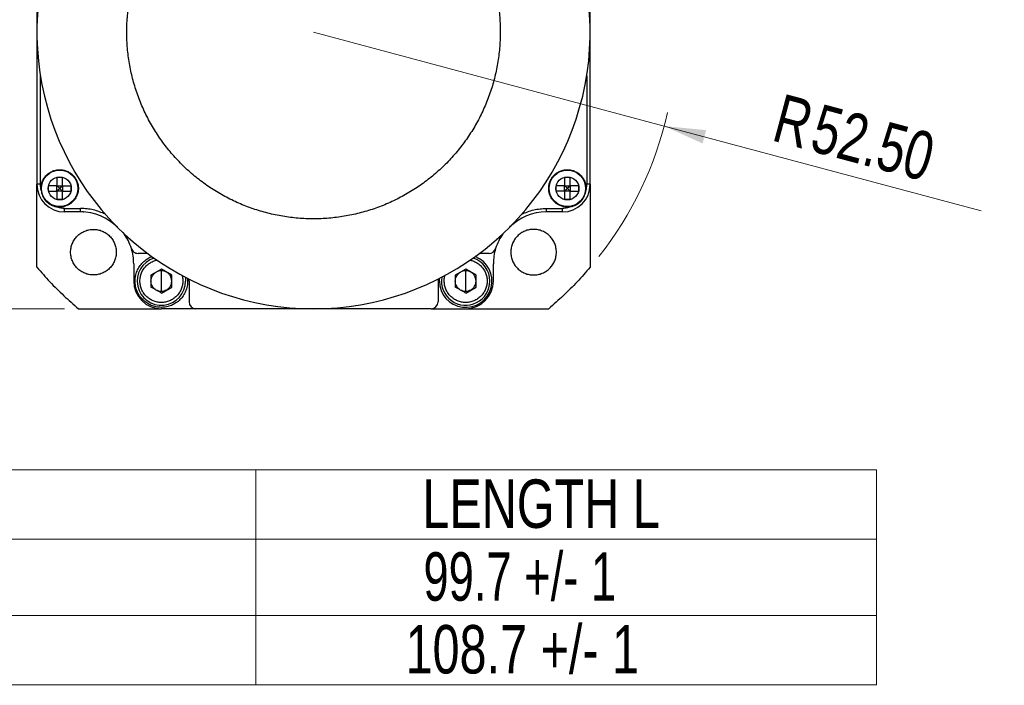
# Model space of a CAD drawing. Header units: millimetres. Extents: x 11 to 421, y 5 to 275.
# Tile 9 of 17: x 64 to 135, y 98 to 146. Entities that reach past the tile are written whole.
import ezdxf

# ---------------------------------------------------------------- set-up
doc = ezdxf.new("R2010")
doc.units = ezdxf.units.MM
doc.styles.add('SLDTEXTSTYLE0', font='TXT', dxfattribs={"width": 0.75})
doc.styles.add('SLDTEXTSTYLE4', font='TXT', dxfattribs={"width": 0.7})
doc.dimstyles.new('SLDDIMSTYLE4', dxfattribs={"dimtxt": 2.38125, "dimasz": 3, "dimexe": 0, "dimexo": 0.0625, "dimgap": 0.595313, "dimtad": 0, "dimlfac": 2, "dimrnd": 1e-09, "dimzin": 12, "dimdsep": 46, "dimtxsty": 'SLDTEXTSTYLE0', "dimsah": 1, "dimcen": 0.09, "dimadec": 0, "dimazin": 0, "dimtfac": 1, "dimtofl": 0, "dimtmove": 0, "dimatfit": 3, "dimfxl": 1, "dimtolj": 1, "dimtzin": 12, "dimarcsym": 0})
doc.dimstyles.new('SLDDIMSTYLE6', dxfattribs={"dimtxt": 3.5, "dimasz": 3, "dimexe": 0, "dimexo": 0.0625, "dimgap": 0.875, "dimtad": 2, "dimlfac": 2, "dimrnd": 1e-09, "dimzin": 4, "dimdsep": 46, "dimtxsty": 'SLDTEXTSTYLE0', "dimsah": 1, "dimcen": 0.09, "dimadec": 0, "dimazin": 0, "dimtfac": 1, "dimtofl": 0, "dimtmove": 0, "dimatfit": 3, "dimfxl": 1, "dimtolj": 1, "dimtzin": 12, "dimarcsym": 0})

# ---------------------------------------------------------------- blocks, each defined once
blk = doc.blocks.new('SW_TABLEANNOTATION_0')
at = {"color": 0, "linetype": 'Continuous', "lineweight": 0}
for p, q in [((90.359, 0), (0, 0)), ((45.479, 0), (45.479, -15.526)), ((90.359, -15.526), (90.359, 0)), ((0, -5), (90.359, -5)), ((0, -10.526), (90.359, -10.526)), ((0, -15.526), (90.359, -15.526))]:
    blk.add_line(p, q, dxfattribs=at)
at = {"color": 0, "linetype": 'Continuous', "lineweight": 0, "char_height": 3.5, "attachment_point": 1}
for s, insert, style in [('MODEL', (14.505, -0.686), 'SLDTEXTSTYLE0'), ('LENGTH L', (57.519, -0.686), 'SLDTEXTSTYLE0'), ('99.7 +/- 1', (57.597, -5.949), 'SLDTEXTSTYLE4'), ('TS4613', (15.412, -5.949), 'SLDTEXTSTYLE0'), ('TS4614', (15.412, -11.212), 'SLDTEXTSTYLE0'), ('108.7 +/- 1', (56.304, -11.212), 'SLDTEXTSTYLE0')]:
    blk.add_mtext(s, dxfattribs=dict(at, insert=insert, style=style))
blk = doc.blocks.new('*D10')
at = {"color": 7, "linetype": 'Continuous', "lineweight": 0}
for p, q in [((67.283, 164.859), (54.282, 164.859)), ((55.282, 164.859), (55.282, 153.776)), ((55.566, 150.74), (58.782, 150.74)), ((55.566, 150.74), (55.566, 150.258)), ((58.782, 150.74), (58.782, 150.258)), ((55.566, 139.137), (55.566, 139.619)), ((58.782, 139.137), (58.782, 139.619)), ((55.566, 139.137), (58.782, 139.137)), ((55.282, 124.859), (55.282, 136.101)), ((67.283, 124.859), (54.282, 124.859))]:
    blk.add_line(p, q, dxfattribs=at)
for points in [[(55.282, 164.859), (54.782, 161.859), (55.782, 161.859)], [(55.282, 124.859), (55.782, 127.859), (54.782, 127.859)]]:
    blk.add_solid(points, dxfattribs=at)
at = {"color": 7, "linetype": 'Continuous', "lineweight": 0, "char_height": 2.3813, "attachment_point": 1, "rotation": 90, "style": 'SLDTEXTSTYLE0'}
for s, insert in [('3.1496', (55.996, 140.102)), ('80', (52.213, 143.18))]:
    blk.add_mtext(s, dxfattribs=dict(at, insert=insert))
blk = doc.blocks.new('*D13')
at = {"color": 7, "linetype": 'Continuous', "lineweight": 0}
for q in [(85.285, 144.859), (133.555, 131.925)]:
    blk.add_line((110.64, 138.065), q, dxfattribs=at)
blk.add_arc((85.285, 144.859), 26.25, 321.81405, 347.18164, dxfattribs=at)
blk.add_solid([(110.64, 138.065), (113.409, 136.805), (113.668, 137.771)], dxfattribs=at)
at = {"color": 7, "linetype": 'Continuous', "lineweight": 0, "char_height": 3.5, "attachment_point": 1, "rotation": 345, "style": 'SLDTEXTSTYLE0'}
for s, insert in [('R', (119.211, 140.433)), ('52.50', (121.948, 139.699))]:
    blk.add_mtext(s, dxfattribs=dict(at, insert=insert))

msp = doc.modelspace()

# ---------------------------------------------------------------- linework, layer by layer
at = {"color": 7, "linetype": 'Continuous', "lineweight": 30}
for p, q in [((65.28488, 155.85881), (65.28488, 144.85881)), ((105.28488, 144.85881), (105.28488, 155.85881)), ((65.28488, 144.85881), (65.28488, 133.85881)), ((105.28488, 133.85881), (105.28488, 144.85881)), ((65.53488, 141.70643), (65.53488, 133.85881)), ((105.03488, 141.70643), (105.03488, 133.85881)), ((65.53488, 133.85881), (65.28488, 133.85881)), ((65.28488, 127.85697), (65.28488, 133.85881)), ((105.28488, 133.85881), (105.03488, 133.85881)), ((105.28488, 133.85881), (105.28488, 127.85697)), ((66.73988, 133.75381), (67.12988, 133.75381)), ((66.73988, 133.36381), (66.73988, 133.75381)), ((67.12988, 133.36381), (66.73988, 133.36381)), ((67.12988, 133.75381), (67.12988, 133.36381)), ((103.43988, 133.36381), (103.43988, 133.75381)), ((103.43988, 133.75381), (103.82988, 133.75381)), ((103.82988, 133.36381), (103.43988, 133.36381)), ((103.82988, 133.75381), (103.82988, 133.36381)), ((67.28488, 132.10881), (68.44742, 132.10881)), ((67.28488, 131.85881), (67.28488, 132.10881)), ((68.44742, 131.85881), (67.28488, 131.85881)), ((68.44742, 131.85881), (68.44742, 132.10881)), ((102.12234, 131.85881), (102.12234, 132.10881)), ((102.12234, 132.10881), (103.28488, 132.10881)), ((103.28488, 131.85881), (102.12234, 131.85881)), ((103.28488, 131.85881), (103.28488, 132.10881)), ((73.28488, 128.85881), (72.5969, 128.85881)), ((97.97286, 128.85881), (97.28488, 128.85881)), ((72.28488, 128.10881), (72.28488, 126.85881)), ((74.28488, 127.72483), (73.53488, 127.29182)), ((75.03488, 127.29182), (74.28488, 127.72483)), ((74.28488, 126.85881), (74.28488, 127.60881)), ((96.28488, 127.72483), (95.53488, 127.29182)), ((97.03488, 127.29182), (96.28488, 127.72483)), ((96.28488, 126.85881), (96.28488, 127.60881)), ((98.28488, 126.85881), (98.28488, 128.10881)), ((73.53488, 127.29182), (73.53488, 126.4258)), ((74.28488, 126.10881), (74.28488, 126.85881)), ((75.03488, 126.4258), (75.03488, 127.29182)), ((76.28488, 126.85881), (76.28488, 125.35881)), ((94.28992, 127.00078), (94.28488, 126.85881)), ((94.28488, 126.85881), (94.28488, 125.35881)), ((94.38488, 126.85881), (94.39495, 127.05413)), ((95.53488, 127.29182), (95.53488, 126.4258)), ((96.28488, 126.10881), (96.28488, 126.85881)), ((97.03488, 126.4258), (97.03488, 127.29182)), ((74.28488, 125.99278), (75.03488, 126.4258)), ((96.28488, 125.99278), (97.03488, 126.4258)), ((68.28304, 124.85881), (74.28488, 124.85881)), ((76.78488, 124.85881), (74.28488, 124.85881)), ((93.78488, 124.85881), (76.78488, 124.85881)), ((93.78488, 124.85881), (96.28488, 124.85881)), ((96.28488, 124.85881), (102.28672, 124.85881))]:
    msp.add_line(p, q, dxfattribs=at)
at = {"color": 7, "linetype": 'Continuous', "lineweight": 30, "flags": 128}
msp.add_lwpolyline([(76.01244, 127.13815), (76.01991, 127.08723), (76.03488, 126.85881)], dxfattribs=at)
at = {"color": 7, "linetype": 'Continuous', "lineweight": 30}
for centre, radius in [((66.93488, 133.55881), 1.31499), ((103.63488, 133.55881), 1.31499), ((66.93488, 133.55881), 0.83682), ((103.63488, 133.55881), 0.83682)]:
    msp.add_circle(centre, radius, dxfattribs=at)
for centre, radius, start, end in [((85.28488, 144.85881), 20, 116.743684, 63.256316), ((67.28488, 133.85881), 2, 180, 270), ((103.28488, 133.85881), 2, 270, 0), ((68.44742, 128.10881), 3.75, 44.8508081, 90), ((102.12234, 128.10881), 3.75, 90, 135.1491919), ((102.03488, 128.10881), 3.75, 144.5711947, 162.8953648), ((68.53488, 128.10881), 3.75, 0, 17.1046352), ((97.97286, 129.35881), 0.5, 270, 342.8953648), ((102.03488, 128.10881), 3.75, 162.8953648, 180), ((74.28488, 126.85881), 1.75, 107.9559604, 0), ((96.28488, 126.85881), 1.9, 180, 68.7595022), ((96.28488, 126.85881), 1.75, 0, 72.0440396), ((74.28488, 126.85881), 2, 180, 270), ((74.28488, 126.85881), 2, 0, 4.070627), ((96.28488, 126.85881), 1.75, 170.8150917, 0), ((96.28488, 126.85881), 2, 270, 0), ((76.78488, 125.35881), 0.5, 180, 270), ((93.78488, 125.35881), 0.5, 270, 0)]:
    msp.add_arc(centre, radius, start, end, dxfattribs=at)
for points, degree in [([(91.78488, 156.69097), (92.10591, 156.50452), (92.74798, 156.13162), (93.64851, 155.47409), (94.49535, 154.75016), (95.27872, 153.95743), (95.99437, 153.10326), (96.63715, 152.19294), (97.20278, 151.23278), (97.68737, 150.22928), (98.08765, 149.18927), (98.40088, 148.11981), (98.62495, 147.02819), (98.75832, 145.92182), (98.8001, 144.80823), (98.74999, 143.69497), (98.60834, 142.58963), (98.37611, 141.49972), (98.05487, 140.43264), (97.64682, 139.39566), (97.15473, 138.39581), (96.58194, 137.43991), (95.93235, 136.53444), (95.21037, 135.68557), (94.42091, 134.89906), (93.56934, 134.18026), (92.66145, 133.53406), (91.70341, 132.96485), (90.70173, 132.4765), (89.66322, 132.07234), (88.59495, 131.7551), (87.50417, 131.52695), (86.39831, 131.38944), (85.28488, 131.34349), (84.17145, 131.38944), (83.06558, 131.52695), (81.97481, 131.7551), (80.90654, 132.07234), (79.86803, 132.4765), (78.86635, 132.96485), (77.90831, 133.53406), (77.00042, 134.18026), (76.14885, 134.89906), (75.35939, 135.68557), (74.63741, 136.53444), (73.98782, 137.43991), (73.41503, 138.39581), (72.92293, 139.39566), (72.51488, 140.43264), (72.19365, 141.49972), (71.96142, 142.58963), (71.81977, 143.69497), (71.76966, 144.80823), (71.81143, 145.92182), (71.94481, 147.02819), (72.16888, 148.11981), (72.48211, 149.18927), (72.88239, 150.22928), (73.36698, 151.23278), (73.9326, 152.19294), (74.57539, 153.10326), (75.29104, 153.95743), (76.07441, 154.75016), (76.92125, 155.47409), (77.82178, 156.13162), (78.46384, 156.50452), (78.78488, 156.69097)], 3), ([(65.59289, 133.41196), (65.58833, 133.50651), (65.5792, 133.69562), (65.64086, 133.97499), (65.75512, 134.23563), (65.92235, 134.46659), (66.13374, 134.65794), (66.38041, 134.79988), (66.65142, 134.89156), (66.84039, 134.90306), (66.93488, 134.90881)], 3), ([(66.93488, 134.90881), (67.02324, 134.90378), (67.19995, 134.89374), (67.45483, 134.81346), (67.68973, 134.6887), (67.89563, 134.51951), (68.0646, 134.31367), (68.19016, 134.07876), (68.26747, 133.82388), (68.29358, 133.55881), (68.26747, 133.29374), (68.19016, 133.03886), (68.0646, 132.80394), (67.89563, 132.59811), (67.68973, 132.42892), (67.45483, 132.30416), (67.19995, 132.22388), (67.02324, 132.21383), (66.93488, 132.20881)], 3), ([(103.63488, 132.20881), (103.54652, 132.21383), (103.36981, 132.22388), (103.11493, 132.30416), (102.88002, 132.42892), (102.67413, 132.59811), (102.50516, 132.80394), (102.3796, 133.03886), (102.30228, 133.29374), (102.27618, 133.55881), (102.30228, 133.82388), (102.3796, 134.07876), (102.50516, 134.31367), (102.67413, 134.51951), (102.88002, 134.6887), (103.11493, 134.81346), (103.36981, 134.89374), (103.54652, 134.90378), (103.63488, 134.90881)], 3), ([(103.63488, 134.90881), (103.72937, 134.90306), (103.91834, 134.89156), (104.18935, 134.79988), (104.43602, 134.65794), (104.64741, 134.46659), (104.81464, 134.23563), (104.9289, 133.97499), (104.99056, 133.69562), (104.98143, 133.50651), (104.97687, 133.41196)], 3), ([(65.59289, 133.41196), (65.53488, 133.85881)], 1), ([(66.73988, 134.36881), (67.12988, 134.36881)], 1), ([(66.73988, 134.36881), (66.73988, 133.75381)], 1), ([(67.12988, 133.75381), (67.12988, 134.36881)], 1), ([(103.43988, 134.36881), (103.82988, 134.36881)], 1), ([(103.43988, 134.36881), (103.43988, 133.75381)], 1), ([(103.82988, 133.75381), (103.82988, 134.36881)], 1), ([(105.03488, 133.85881), (104.97687, 133.41196)], 1), ([(65.59289, 133.41196), (65.60313, 133.34522), (65.62363, 133.21174), (65.69184, 133.02019), (65.78577, 132.84047), (65.90607, 132.67697), (66.04925, 132.53308), (66.21249, 132.41277), (66.39135, 132.31606), (66.52013, 132.2754), (66.58452, 132.25507)], 3), ([(66.73988, 133.75381), (66.12488, 133.75381)], 1), ([(66.12488, 133.55881), (66.12488, 133.75381)], 1), ([(66.12488, 133.36381), (66.12488, 133.55881)], 1), ([(66.12488, 133.36381), (66.73988, 133.36381)], 1), ([(66.73988, 133.75381), (66.93488, 133.55881)], 1), ([(66.93488, 133.55881), (66.73988, 133.36381)], 1), ([(66.73988, 133.36381), (66.73988, 132.74881)], 1), ([(67.12988, 133.75381), (66.93488, 133.55881)], 1), ([(66.93488, 133.55881), (67.12988, 133.36381)], 1), ([(67.12988, 133.75381), (67.74488, 133.75381)], 1), ([(67.12988, 132.74881), (67.12988, 133.36381)], 1), ([(67.12988, 133.36381), (67.74488, 133.36381)], 1), ([(67.74488, 133.75381), (67.74488, 133.55881)], 1), ([(67.74488, 133.55881), (67.74488, 133.36381)], 1), ([(103.43988, 133.75381), (102.82488, 133.75381)], 1), ([(102.82488, 133.55881), (102.82488, 133.75381)], 1), ([(102.82488, 133.36381), (102.82488, 133.55881)], 1), ([(103.43988, 133.36381), (102.82488, 133.36381)], 1), ([(103.63488, 133.55881), (103.43988, 133.75381)], 1), ([(103.43988, 133.36381), (103.63488, 133.55881)], 1), ([(103.43988, 133.36381), (103.43988, 132.74881)], 1), ([(103.63488, 133.55881), (103.82988, 133.75381)], 1), ([(103.82988, 133.36381), (103.63488, 133.55881)], 1), ([(104.44488, 133.75381), (103.82988, 133.75381)], 1), ([(103.82988, 132.74881), (103.82988, 133.36381)], 1), ([(103.82988, 133.36381), (104.44488, 133.36381)], 1), ([(103.98524, 132.25507), (104.04963, 132.2754), (104.17841, 132.31606), (104.35727, 132.41277), (104.52051, 132.53308), (104.66369, 132.67697), (104.78399, 132.84047), (104.87792, 133.02019), (104.94613, 133.21174), (104.96662, 133.34522), (104.97687, 133.41196)], 3), ([(104.44488, 133.75381), (104.44488, 133.55881)], 1), ([(104.44488, 133.55881), (104.44488, 133.36381)], 1), ([(67.12988, 132.74881), (66.73988, 132.74881)], 1), ([(103.82988, 132.74881), (103.43988, 132.74881)], 1), ([(66.58452, 132.25507), (66.93488, 132.20881)], 1), ([(67.28488, 132.10881), (67.16437, 132.1151), (66.92337, 132.12768), (66.69747, 132.2126), (66.58452, 132.25507)], 3), ([(70.23449, 131.68741), (70.09406, 131.75181), (69.81321, 131.88062), (69.36723, 132.00953), (68.91064, 132.09345), (68.60183, 132.10369), (68.44742, 132.10881)], 3), ([(68.68837, 131.84966), (68.53488, 131.85881)], 1), ([(100.33527, 131.68741), (100.4757, 131.75181), (100.75655, 131.88062), (101.20253, 132.00953), (101.65912, 132.09345), (101.96793, 132.10369), (102.12234, 132.10881)], 3), ([(103.98524, 132.25507), (103.87229, 132.2126), (103.64639, 132.12768), (103.40538, 132.1151), (103.28488, 132.10881)], 3), ([(103.98524, 132.25507), (103.63488, 132.20881)], 1), ([(69.37498, 127.29891), (69.26699, 127.30505), (69.051, 127.31733), (68.73948, 127.41544), (68.45238, 127.56793), (68.20073, 127.77471), (67.99421, 128.02629), (67.84075, 128.31341), (67.74625, 128.62493), (67.71434, 128.94891), (67.74625, 129.27288), (67.84075, 129.5844), (67.99421, 129.87152), (68.20073, 130.1231), (68.45238, 130.32988), (68.73948, 130.48237), (69.051, 130.58048), (69.26699, 130.59276), (69.37498, 130.59891)], 3), ([(69.37498, 130.59891), (69.48297, 130.59276), (69.69895, 130.58048), (70.01047, 130.48237), (70.29758, 130.32988), (70.54922, 130.1231), (70.75575, 129.87152), (70.9092, 129.5844), (71.0037, 129.27288), (71.03561, 128.94891), (71.0037, 128.62493), (70.9092, 128.31341), (70.75575, 128.02629), (70.54922, 127.77471), (70.29758, 127.56793), (70.01047, 127.41544), (69.69895, 127.31733), (69.48297, 127.30505), (69.37498, 127.29891)], 3), ([(71.59052, 130.28265), (71.52296, 130.36655)], 1), ([(72.11901, 129.21175), (72.05238, 129.40082), (71.91912, 129.77896), (71.70005, 130.11475), (71.59052, 130.28265)], 3), ([(102.84478, 128.94891), (102.83864, 129.0569), (102.82636, 129.27288), (102.72825, 129.5844), (102.57576, 129.87151), (102.36897, 130.12315), (102.1174, 130.32967), (101.83028, 130.48313), (101.51876, 130.57763), (101.19478, 130.60954), (100.87081, 130.57763), (100.55929, 130.48313), (100.27217, 130.32967), (100.02059, 130.12315), (99.81381, 129.87151), (99.66132, 129.5844), (99.5632, 129.27288), (99.55092, 129.0569), (99.54478, 128.94891)], 3), ([(72.11901, 129.21175), (72.1393, 129.16248), (72.17986, 129.06394), (72.29538, 128.95056), (72.43773, 128.87349), (72.54384, 128.8637), (72.5969, 128.85881)], 3), ([(99.54478, 128.94891), (99.55092, 128.84091), (99.5632, 128.62493), (99.66132, 128.31341), (99.81381, 128.02631), (100.02059, 127.77466), (100.27217, 127.56814), (100.55929, 127.41468), (100.87081, 127.32018), (101.19478, 127.28827), (101.51876, 127.32018), (101.83028, 127.41468), (102.1174, 127.56814), (102.36897, 127.77466), (102.57576, 128.02631), (102.72825, 128.31341), (102.82636, 128.62493), (102.83864, 128.84091), (102.84478, 128.94891)], 3), ([(65.28488, 127.85697), (65.59613, 127.50261), (66.21863, 126.79388), (67.21995, 125.79255), (67.92868, 125.17006), (68.28304, 124.85881)], 3), ([(105.28488, 127.85697), (104.97363, 127.50261), (104.35113, 126.79388), (103.34981, 125.79255), (102.64108, 125.17006), (102.28672, 124.85881)], 3), ([(76.18488, 126.85881), (76.17781, 126.73445), (76.16367, 126.48575), (76.05069, 126.12702), (75.87509, 125.79642), (75.63698, 125.50664), (75.34728, 125.26883), (75.01666, 125.09212), (74.65794, 124.9833), (74.28488, 124.94656), (73.91182, 124.9833), (73.5531, 125.09212), (73.22247, 125.26883), (72.93278, 125.50664), (72.69467, 125.79642), (72.51907, 126.12702), (72.40609, 126.48575), (72.39195, 126.73445), (72.38488, 126.85881)], 3), ([(76.16429, 127.06781), (76.18488, 126.85881)], 1), ([(74.28488, 125.99278), (73.53488, 126.4258)], 1), ([(96.28488, 125.99278), (95.53488, 126.4258)], 1)]:
    msp.add_open_spline(points, degree=degree, dxfattribs=at)
for points, knots in [([(72.38488, 126.85881), (72.39195, 126.98316), (72.4061, 127.23185), (72.51905, 127.59067), (72.69477, 127.9209), (72.93241, 128.21207), (73.22384, 128.44467), (73.45632, 128.58535), (73.59368, 128.6253), (73.61175, 128.63055)], [0, 0, 0, 0, 0.1625645, 0.32512899, 0.48769349, 0.65025798, 0.81282248, 0.97538697, 1, 1, 1, 1]), ([(74.28488, 125.30881), (74.18343, 125.31458), (73.98054, 125.32611), (73.6879, 125.41828), (73.41819, 125.56153), (73.1818, 125.75578), (72.98779, 125.99211), (72.84363, 126.26183), (72.75486, 126.55447), (72.72489, 126.85881), (72.75486, 127.16314), (72.84363, 127.4558), (72.9878, 127.72544), (73.18176, 127.96208), (73.41834, 128.15518), (73.6866, 128.30232), (73.88251, 128.35304), (73.98006, 128.37829)], [0, 0, 0, 0, 0.06670386, 0.13340772, 0.20011158, 0.26681544, 0.3335193, 0.40022316, 0.46692702, 0.53363088, 0.60033474, 0.6670386, 0.73374247, 0.80044633, 0.86715019, 0.93385405, 1, 1, 1, 1]), ([(96.60142, 128.37473), (96.69497, 128.35044), (96.88686, 128.3006), (97.15139, 128.15511), (97.38801, 127.9621), (97.58195, 127.72544), (97.72613, 127.45581), (97.8149, 127.16314), (97.84487, 126.85881), (97.8149, 126.55447), (97.72612, 126.26183), (97.58196, 125.99211), (97.38796, 125.75578), (97.15156, 125.56153), (96.88186, 125.41828), (96.58922, 125.32611), (96.38633, 125.31458), (96.28488, 125.30881)], [0, 0, 0, 0, 0.06362965, 0.13051325, 0.19739685, 0.26428044, 0.33116404, 0.39804763, 0.46493123, 0.53181483, 0.59869842, 0.66558202, 0.73246562, 0.79934921, 0.86623281, 0.9331164, 1, 1, 1, 1]), ([(73.53488, 126.85881), (73.53962, 126.92438), (73.54911, 127.05548), (73.62758, 127.23422), (73.74444, 127.39453), (73.85276, 127.46904), (73.90988, 127.50833)], [0, 0, 0, 0, 0.25013106, 0.50007268, 0.73640526, 1, 1, 1, 1]), ([(74.28488, 127.60881), (74.21904, 127.60447), (74.08739, 127.5958), (73.96904, 127.53748), (73.90988, 127.50833)], [0, 0, 0, 0, 0.500101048, 1, 1, 1, 1]), ([(74.65988, 127.50833), (74.60072, 127.53748), (74.48237, 127.5958), (74.35072, 127.60447), (74.28488, 127.60881)], [0, 0, 0, 0, 0.499898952, 1, 1, 1, 1]), ([(75.03488, 126.85881), (75.02941, 126.92791), (75.01905, 127.05898), (74.93865, 127.24034), (74.82308, 127.39767), (74.71429, 127.47143), (74.65988, 127.50833)], [0, 0, 0, 0, 0.26359474, 0.49992732, 0.74986894, 1, 1, 1, 1]), ([(95.53488, 126.85881), (95.53962, 126.92438), (95.54911, 127.05548), (95.62758, 127.23422), (95.74444, 127.39453), (95.85276, 127.46904), (95.90988, 127.50833)], [0, 0, 0, 0, 0.25013106, 0.50007268, 0.73640526, 1, 1, 1, 1]), ([(96.28488, 127.60881), (96.21904, 127.60447), (96.08739, 127.5958), (95.96904, 127.53748), (95.90988, 127.50833)], [0, 0, 0, 0, 0.50010105, 1, 1, 1, 1]), ([(96.65988, 127.50833), (96.60072, 127.53748), (96.48237, 127.5958), (96.35072, 127.60447), (96.28488, 127.60881)], [0, 0, 0, 0, 0.49989895, 1, 1, 1, 1]), ([(97.03488, 126.85881), (97.02941, 126.92791), (97.01905, 127.05898), (96.93865, 127.24034), (96.82308, 127.39767), (96.71429, 127.47143), (96.65988, 127.50833)], [0, 0, 0, 0, 0.26359474, 0.49992732, 0.74986894, 1, 1, 1, 1]), ([(73.90988, 126.20929), (73.85547, 126.24619), (73.74668, 126.31996), (73.62826, 126.48106), (73.54938, 126.66347), (73.53966, 126.79445), (73.53488, 126.85881)], [0, 0, 0, 0, 0.25011174, 0.50006716, 0.75436609, 1, 1, 1, 1]), ([(75.77053, 127.27514), (75.78299, 127.23738), (75.82722, 127.10328), (75.84262, 126.85815), (75.8155, 126.55464), (75.72596, 126.26178), (75.58201, 125.99212), (75.38795, 125.75578), (75.15157, 125.56153), (74.88186, 125.41828), (74.58922, 125.32611), (74.38633, 125.31458), (74.28488, 125.30881)], [0, 0, 0, 0, 0.04172312, 0.14819833, 0.25467354, 0.36114874, 0.46762395, 0.57409916, 0.68057437, 0.78704958, 0.89352479, 1, 1, 1, 1]), ([(74.65988, 126.20929), (74.71323, 126.2456), (74.8218, 126.31951), (74.94033, 126.47904), (75.02063, 126.66214), (75.03013, 126.79324), (75.03488, 126.85881)], [0, 0, 0, 0, 0.24563391, 0.49993284, 0.74988826, 1, 1, 1, 1]), ([(96.28488, 125.30881), (96.18343, 125.31458), (95.98054, 125.32611), (95.6879, 125.41828), (95.41819, 125.56153), (95.18181, 125.75578), (94.98775, 125.99212), (94.84379, 126.26178), (94.75428, 126.55464), (94.72706, 126.85817), (94.74289, 127.10533), (94.7879, 127.24139), (94.80104, 127.28111)], [0, 0, 0, 0, 0.1062429, 0.2124858, 0.3187287, 0.4249716, 0.5312145, 0.6374574, 0.7437003, 0.8499432, 0.9561861, 1, 1, 1, 1]), ([(95.90988, 126.20929), (95.85547, 126.24619), (95.74668, 126.31996), (95.62826, 126.48106), (95.54938, 126.66347), (95.53966, 126.79445), (95.53488, 126.85881)], [0, 0, 0, 0, 0.25011174, 0.50006716, 0.75436609, 1, 1, 1, 1]), ([(96.65988, 126.20929), (96.71323, 126.2456), (96.8218, 126.31951), (96.94033, 126.47904), (97.02063, 126.66214), (97.03013, 126.79324), (97.03488, 126.85881)], [0, 0, 0, 0, 0.245633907, 0.49993284, 0.74988826, 1, 1, 1, 1]), ([(74.28488, 126.10881), (74.2191, 126.11314), (74.08745, 126.1218), (73.96909, 126.18012), (73.90988, 126.20929)], [0, 0, 0, 0, 0.49968122, 1, 1, 1, 1]), ([(74.65988, 126.20929), (74.60067, 126.18012), (74.48231, 126.1218), (74.35066, 126.11314), (74.28488, 126.10881)], [0, 0, 0, 0, 0.500318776, 1, 1, 1, 1]), ([(96.28488, 126.10881), (96.2191, 126.11314), (96.08745, 126.1218), (95.96909, 126.18012), (95.90988, 126.20929)], [0, 0, 0, 0, 0.49968122, 1, 1, 1, 1]), ([(96.65988, 126.20929), (96.60067, 126.18012), (96.48231, 126.1218), (96.35066, 126.11314), (96.28488, 126.10881)], [0, 0, 0, 0, 0.50031878, 1, 1, 1, 1])]:
    msp.add_open_spline(points, degree=3, knots=knots, dxfattribs=at)

# ---------------------------------------------------------------- block references
at = {"color": 7, "linetype": 'Continuous', "lineweight": 0}
msp.add_blockref('SW_TABLEANNOTATION_0', (35.63354, 113.20181), dxfattribs=at)

# ---------------------------------------------------------------- dimensions: what is measured, and where the dimension line sits
dim = msp.add_linear_dim(base=(55.28238, 124.85881), p1=(68.28304, 164.85881), p2=(68.28304, 124.85881), angle=90, dimstyle='SLDDIMSTYLE4', dxfattribs=at)
dim.commit()
dim.dimension.update_dxf_attribs({"geometry": '*D10', "text_midpoint": (55.28238, 144.93856), "dimtype": 160})
dim = msp.add_radius_dim(center=(85.28488, 144.85881), mpoint=(110.64043, 138.06481), dimstyle='SLDDIMSTYLE6', dxfattribs=at)
dim.commit()
dim.dimension.update_dxf_attribs({"geometry": '*D13', "text_midpoint": (125.12299, 134.18423), "dimtype": 164})

doc.saveas('drawing.dxf')
